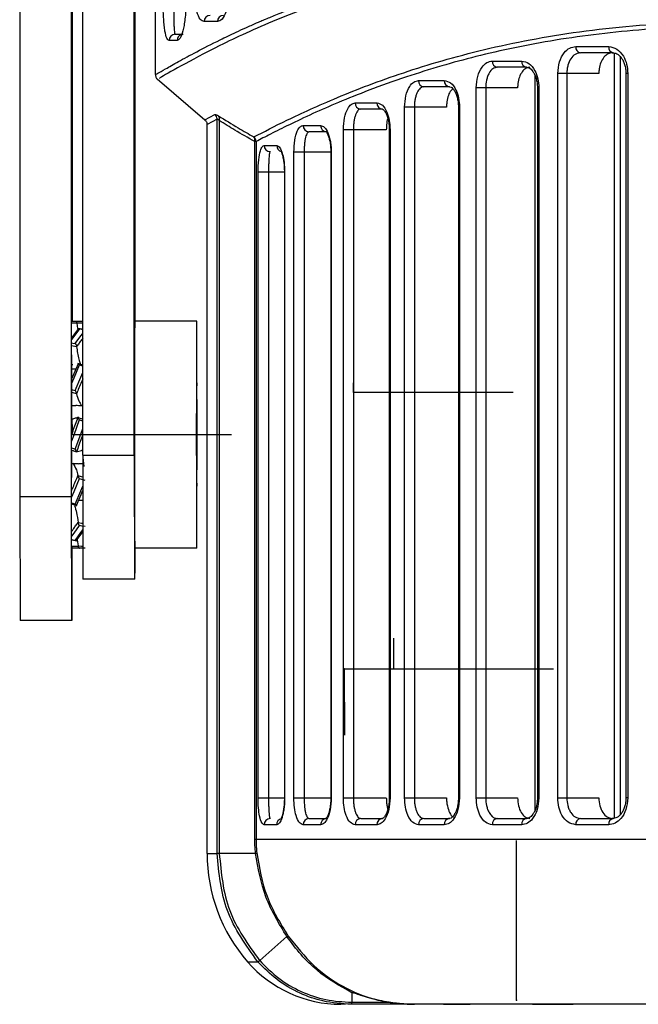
# Model space of a CAD drawing. Header units: millimetres. Extents: x -252 to 109, y -16 to 256.
# Tile 5 of 15: x -65 to -35, y 60 to 108. Entities that reach past the tile are written whole.
import ezdxf

# ---------------------------------------------------------------- set-up
doc = ezdxf.new("R2010")
doc.units = ezdxf.units.MM
doc.header["$PDSIZE"] = -1

msp = doc.modelspace()

# ---------------------------------------------------------------- linework, layer by layer
at = {"color": 7, "linetype": 'Continuous', "lineweight": 25}
for p, q in [((-65.097, 173.907), (-65.097, 84.907)), ((-62.597, 173.907), (-62.597, 84.907)), ((-62.548, 173.907), (-62.548, 93.407)), ((-62.045, 86.907), (-62.045, 137.407)), ((-59.545, 86.907), (-59.545, 137.407)), ((-59.5, 93.407), (-59.5, 137.407)), ((-58.522, 105.347), (-58.522, 135.407)), ((-55.516, 107.917), (-56.158, 107.917)), ((-57.469, 106.998), (-57.862, 106.998)), ((-57.565, 107.298), (-57.174, 107.298)), ((-38.153, 106.704), (-36.562, 106.704)), ((-36.348, 106.404), (-37.931, 106.404)), ((-36.279, 69.329), (-36.279, 106.383)), ((-42.198, 106.003), (-40.775, 106.003)), ((-35.984, 69.519), (-35.984, 106.193)), ((-40.541, 105.703), (-41.957, 105.703)), ((-58.444, 105.142), (-56.125, 103.151)), ((-45.773, 105.061), (-44.524, 105.061)), ((-40.127, 69.714), (-40.127, 105.296)), ((-39.025, 70.307), (-39.025, 105.404)), ((-37.039, 105.404), (-39.025, 105.404)), ((-38.588, 105.404), (-38.588, 70.307)), ((-35.726, 105.404), (-35.726, 70.307)), ((-35.635, 105.404), (-35.726, 105.404)), ((-35.635, 105.404), (-35.635, 70.307)), ((-44.272, 104.761), (-45.515, 104.761)), ((-42.975, 70.307), (-42.975, 104.703)), ((-40.973, 104.703), (-42.975, 104.703)), ((-42.519, 104.703), (-42.519, 70.307)), ((-40.013, 104.703), (-40.013, 70.307)), ((-39.943, 104.703), (-40.013, 104.703)), ((-39.943, 104.703), (-39.943, 70.307)), ((-48.848, 103.978), (-47.786, 103.978)), ((-47.519, 103.678), (-48.576, 103.678)), ((-46.45, 70.307), (-46.45, 103.761)), ((-44.418, 103.761), (-46.45, 103.761)), ((-45.977, 103.761), (-45.977, 70.307)), ((-43.841, 103.761), (-43.841, 70.307)), ((-43.789, 103.761), (-43.841, 103.761)), ((-43.789, 103.761), (-43.789, 70.307)), ((-56.121, 103.156), (-55.637, 103.418)), ((-55.533, 103.192), (-56.013, 102.93)), ((-55.533, 67.621), (-55.533, 103.192)), ((-55.426, 103.119), (-55.426, 67.621)), ((-56.023, 102.93), (-56.023, 67.621)), ((-51.37, 102.881), (-50.518, 102.881)), ((-50.237, 102.581), (-51.085, 102.581)), ((-49.416, 70.307), (-49.416, 102.678)), ((-47.335, 102.678), (-49.416, 102.678)), ((-48.929, 102.678), (-48.929, 70.307)), ((-47.19, 102.678), (-47.19, 70.307)), ((-47.155, 102.678), (-47.19, 102.678)), ((-47.155, 102.678), (-47.155, 70.307)), ((-53.707, 68.307), (-53.707, 102.102)), ((-53.646, 102.102), (-53.707, 102.102)), ((-53.646, 102.102), (-53.646, 68.307)), ((-53.251, 101.914), (-52.646, 101.914)), ((-51.814, 70.307), (-51.814, 101.581)), ((-50.001, 101.581), (-51.814, 101.581)), ((-51.316, 101.581), (-51.316, 70.307)), ((-50.023, 101.581), (-50.023, 70.307)), ((-50.001, 101.581), (-50.001, 70.307)), ((-53.548, 70.307), (-53.548, 100.614)), ((-52.261, 100.614), (-53.548, 100.614)), ((-53.041, 100.614), (-53.041, 70.307)), ((-52.272, 100.614), (-52.272, 70.307)), ((-52.261, 100.614), (-52.261, 70.307)), ((-62.25, 93.047), (-62.579, 92.595)), ((-62.574, 93.407), (-62.045, 93.407)), ((-62.336, 93.305), (-62.295, 93.046)), ((-62.045, 93.01), (-62.282, 93.053)), ((-56.522, 93.407), (-59.522, 93.407)), ((-62.27, 91.339), (-62.584, 90.59)), ((-62.548, 91.313), (-62.548, 91.274)), ((-62.045, 91.273), (-62.281, 91.347)), ((-62.264, 91.353), (-62.27, 91.34)), ((-62.579, 91.098), (-62.58, 90.615)), ((-62.579, 91.098), (-62.371, 91.098)), ((-62.573, 90.615), (-62.58, 90.615)), ((-62.58, 90.615), (-62.58, 90.599)), ((-62.582, 89.316), (-62.374, 89.316)), ((-62.101, 89.316), (-62.045, 89.316)), ((-62.224, 88.726), (-62.275, 88.744)), ((-62.513, 88.657), (-62.583, 88.657)), ((-62.581, 88.657), (-62.581, 88.354)), ((-62.565, 87.907), (-62.565, 88.669)), ((-62.563, 88.535), (-62.54, 88.008)), ((-62.586, 87.882), (-62.544, 87.997)), ((-62.045, 87.907), (-62.077, 87.818)), ((-62.49, 87.122), (-62.344, 87.07)), ((-62.102, 87.157), (-62.045, 87.157)), ((-62.045, 86.907), (-59.545, 86.907)), ((-62.045, 86.907), (-62.03, 80.907)), ((-59.545, 86.907), (-59.53, 80.907)), ((-62.513, 86.498), (-62.582, 86.498)), ((-62.581, 86.498), (-62.581, 85.821)), ((-62.045, 86.498), (-62.24, 86.498)), ((-61.972, 86.359), (-62.014, 86.804)), ((-65.097, 84.907), (-62.597, 84.907)), ((-65.097, 84.907), (-65.082, 78.907)), ((-62.597, 84.907), (-62.582, 78.907)), ((-62.346, 84.477), (-62.044, 85.202)), ((-62.045, 85.199), (-62.044, 85.199)), ((-62.583, 84.545), (-62.335, 84.468)), ((-62.352, 84.462), (-62.347, 84.474)), ((-62.247, 84.717), (-62.237, 84.717)), ((-62.044, 84.717), (-62.237, 84.717)), ((-62.354, 82.768), (-62.041, 83.203)), ((-62.578, 82.808), (-62.323, 82.762)), ((-62.306, 82.814), (-62.263, 82.51)), ((-61.92, 82.407), (-62.572, 82.407)), ((-56.522, 82.407), (-59.522, 82.407)), ((-59.515, 80.907), (-62.03, 80.907)), ((-62.563, 78.907), (-65.082, 78.907)), ((-53.548, 70.307), (-52.261, 70.307)), ((-51.814, 70.307), (-50.001, 70.307)), ((-49.416, 70.307), (-47.335, 70.307)), ((-47.155, 70.307), (-47.19, 70.307)), ((-46.45, 70.307), (-44.418, 70.307)), ((-43.789, 70.307), (-43.841, 70.307)), ((-42.975, 70.307), (-40.973, 70.307)), ((-39.943, 70.307), (-40.013, 70.307)), ((-39.025, 70.307), (-37.039, 70.307)), ((-35.635, 70.307), (-35.726, 70.307)), ((-51.085, 69.307), (-50.237, 69.307)), ((-48.576, 69.307), (-47.519, 69.307)), ((-45.515, 69.307), (-44.272, 69.307)), ((-41.957, 69.307), (-40.541, 69.307)), ((-37.931, 69.307), (-36.348, 69.307)), ((-52.646, 69.007), (-53.251, 69.007)), ((-50.518, 69.007), (-51.37, 69.007)), ((-47.786, 69.007), (-48.848, 69.007)), ((-44.524, 69.007), (-45.773, 69.007)), ((-40.775, 69.007), (-42.198, 69.007)), ((-36.562, 69.007), (-38.153, 69.007)), ((-53.707, 68.307), (69.611, 68.307)), ((-56.022, 67.621), (-55.533, 67.621)), ((-53.671, 67.621), (-55.426, 67.621)), ((-52.153, 63.588), (-53.47, 62.426)), ((-54.055, 62.366), (-53.557, 62.366)), ((-49.002, 60.865), (-49, 60.405)), ((-49.311, 60.307), (-49.531, 60.307)), ((-49, 60.405), (-47.203, 60.405)), ((-44.46, 60.307), (-48.999, 60.307)), ((-44.514, 60.313), (-43.82, 60.313)), ((-40.227, 60.307), (-43.609, 60.307)), ((-40.098, 60.313), (-38.971, 60.313)), ((-33.886, 60.307), (-39.682, 60.307))]:
    msp.add_line(p, q, dxfattribs=at)
at = {"color": 7, "linetype": 'Continuous'}
for p, q in [((-62.572, 87.907), (-62.572, 91.775)), ((-48.922, 89.957), (-48.913, 90.895)), ((-48.922, 89.957), (-41.187, 89.957)), ((-62.572, 87.907), (-54.837, 87.907)), ((-46.973, 76.557), (-46.964, 78.039)), ((-49.372, 76.557), (-49.367, 73.338)), ((-49.372, 76.557), (-41.637, 76.557)), ((-46.973, 76.557), (-39.237, 76.557)), ((-41.023, 60.507), (-41.023, 68.243)), ((-41.023, 60.507), (-41.013, 60.507))]:
    msp.add_line(p, q, dxfattribs=at)
at = {"color": 7, "linetype": 'Continuous', "lineweight": 25, "flags": 128}
for points in [[(-62.206, 93.025), (-62.474, 92.656), (-62.58, 92.511)], [(-62.336, 93.305), (-62.496, 93.306), (-62.574, 93.306)], [(-62.045, 92.996), (-62.082, 93.002), (-62.206, 93.025)], [(-62.402, 92.316), (-62.135, 92.684), (-62.045, 92.808)], [(-62.581, 92.348), (-62.526, 92.339), (-62.402, 92.316)], [(-62.342, 92.163), (-62.502, 92.193), (-62.581, 92.207)], [(-62.212, 91.271), (-62.479, 90.633), (-62.585, 90.381)], [(-62.045, 91.219), (-62.088, 91.232), (-62.212, 91.271)], [(-62.407, 90.044), (-62.14, 90.682), (-62.045, 90.908)], [(-62.585, 90.099), (-62.531, 90.082), (-62.407, 90.044)], [(-62.346, 89.881), (-62.506, 89.932), (-62.585, 89.957)], [(-62.582, 89.316), (-62.582, 89.236), (-62.582, 89.155), (-62.582, 89.073), (-62.582, 88.99), (-62.582, 88.908), (-62.583, 88.825), (-62.583, 88.741), (-62.583, 88.657)], [(-62.224, 88.726), (-62.114, 88.686), (-62.045, 88.661)], [(-62.214, 88.616), (-62.481, 87.879), (-62.586, 87.588)], [(-62.58, 87.896), (-62.58, 88.446), (-62.58, 88.665)], [(-62.565, 88.657), (-62.565, 88.446), (-62.565, 87.943)], [(-62.045, 88.555), (-62.09, 88.571), (-62.214, 88.616)], [(-62.408, 87.199), (-62.141, 87.935), (-62.045, 88.203)], [(-62.586, 87.263), (-62.532, 87.244), (-62.408, 87.199)], [(-62.49, 87.122), (-62.507, 87.128), (-62.586, 87.157)], [(-62.583, 87.157), (-62.583, 87.073), (-62.583, 86.99), (-62.582, 86.907), (-62.582, 86.824), (-62.582, 86.742), (-62.582, 86.66), (-62.582, 86.579), (-62.582, 86.498)], [(-62.274, 85.933), (-62.114, 85.883), (-62.044, 85.861)], [(-62.214, 85.771), (-62.479, 85.133), (-62.584, 84.881)], [(-62.405, 84.544), (-62.14, 85.182), (-62.044, 85.412)], [(-61.931, 85.683), (-62.089, 85.732), (-62.214, 85.771)], [(-62.583, 84.599), (-62.529, 84.582), (-62.405, 84.544)], [(-62.209, 83.498), (-62.474, 83.13), (-62.579, 82.984)], [(-62.27, 83.651), (-62.109, 83.622), (-62.042, 83.609)], [(-61.927, 83.448), (-62.085, 83.476), (-62.209, 83.498)], [(-62.399, 82.79), (-62.135, 83.158), (-62.041, 83.288)], [(-62.578, 82.822), (-62.524, 82.812), (-62.399, 82.79)], [(-62.263, 82.51), (-62.103, 82.509), (-62.04, 82.509)]]:
    msp.add_lwpolyline(points, dxfattribs=at)
at = {"color": 7, "linetype": 'Continuous', "lineweight": 25}
for centre, radius, start, end in [((-55.864, 107.922), 0.295, 91.0556, 181.018), ((-55.223, 107.923), 0.293, 91.3555, 181.2942), ((-57.564, 107), 0.299, 90.2874, 180.2845), ((-57.169, 107), 0.3, 108.6632, 180.2545), ((-37.885, 106.67), 0.27, 172.7312, 260.1293), ((-36.296, 106.667), 0.268, 172.0874, 258.8617), ((-41.924, 105.977), 0.275, 174.4432, 263.0723), ((-40.503, 105.974), 0.273, 173.8303, 262.0805), ((-45.493, 105.041), 0.281, 176.0205, 265.3714), ((-44.246, 105.039), 0.279, 175.4642, 264.598), ((-48.561, 103.965), 0.287, 177.407, 267.1479), ((-47.502, 103.963), 0.285, 176.9259, 266.5541), ((-55.835, 103.189), 0.303, 0.5041, 49.1673), ((-55.662, 103.192), 0.247, 342.6308, 38.0146), ((-51.077, 102.873), 0.293, 178.5562, 268.4795), ((-50.227, 102.872), 0.291, 178.1671, 268.0416), ((-53.95, 102.097), 0.305, 0.8822, 48.9911), ((-53.957, 102.171), 0.259, 344.4818, 37.0638), ((-52.954, 101.911), 0.297, 179.4174, 269.4053), ((-52.348, 101.911), 0.299, 179.4713, 256.543), ((837.191, 87.907), 896.731, 179.64858, 180.35142), ((840.191, 87.907), 896.731, 179.64858, 180.35142), ((-953.236, 87.907), 896.731, 359.64858, 0.35142), ((351.075, 87.907), 407.605, 179.64858, 180.35142), ((-464.12, 87.907), 407.605, 359.64858, 0.35142), ((-372.595, 81.878), 310.047, 359.45111, 0.11735), ((-152.278, 82.263), 92.773, 359.16269, 0.0891), ((-52.954, 69.01), 0.297, 90.5947, 180.5826), ((-52.349, 69.011), 0.298, 104.79, 180.7093), ((-51.077, 69.015), 0.293, 91.5205, 181.4438), ((-50.227, 69.017), 0.291, 91.9584, 181.8329), ((-48.561, 69.02), 0.287, 92.8521, 182.593), ((-47.502, 69.023), 0.285, 93.4459, 183.0741), ((-45.493, 69.027), 0.281, 94.6286, 183.9795), ((-44.246, 69.029), 0.279, 95.402, 184.5358), ((-41.924, 69.034), 0.275, 96.9277, 185.5568), ((-40.503, 69.037), 0.273, 97.9195, 186.1697), ((-37.885, 69.041), 0.27, 99.8707, 187.2688), ((-36.296, 69.044), 0.268, 101.1383, 187.9126), ((-48.022, 67.621), 8, 180, 221.0603), ((-49.531, 66.307), 6, 221.0603, 270), ((-54.335, 63.42), 1.31, 306.4352, 311.0356), ((-49.309, 60.393), 0.3, 343.3872, 2.3012)]:
    msp.add_arc(centre, radius, start, end, dxfattribs=at)
for points, knots in [([(-58.522, 105.347), (-58.5, 105.36), (-58.457, 105.386), (-58.064, 105.607), (-57.439, 105.961), (-56.556, 106.442), (-55.695, 106.882), (-55.013, 107.213), (-54.603, 107.407), (-54.139, 107.619), (-53.736, 107.798), (-53.41, 107.939), (-53.174, 108.039), (-52.905, 108.151), (-52.471, 108.328), (-52.042, 108.497), (-51.328, 108.767), (-50.463, 109.075), (-49.162, 109.496), (-47.762, 109.893), (-45.777, 110.378), (-43.137, 110.871), (-39.683, 111.248), (-35.938, 111.383), (-32.534, 111.307), (-29.559, 111.127), (-27.156, 110.931), (-24.697, 110.694), (-22.387, 110.451), (-20.036, 110.193), (-17.687, 109.934), (-15.489, 109.695), (-14.148, 109.554), (-13.641, 109.501)], [0, 0, 0, 0, 0.050472, 0.100069, 0.149664, 0.199524, 0.250135, 0.264199, 0.279367, 0.29564, 0.313018, 0.319612, 0.327029, 0.335272, 0.344338, 0.366042, 0.372326, 0.403799, 0.43472, 0.468559, 0.500429, 0.563309, 0.625607, 0.68688, 0.749641, 0.783765, 0.819142, 0.853479, 0.887283, 0.914212, 0.948424, 0.980483, 1, 1, 1, 1]), ([(-13.62, 109.252), (-16.044, 109.517), (-20.896, 110.048), (-27.702, 110.791), (-34.043, 111.188), (-39.803, 111.067), (-44.89, 110.393), (-49.234, 109.291), (-52.791, 107.988), (-55.538, 106.712), (-57.393, 105.708), (-58.359, 105.156), (-58.32, 105.173), (-58.305, 105.179)], [0, 0, 0, 0, 0.094411, 0.189028, 0.283393, 0.376905, 0.471285, 0.565873, 0.660188, 0.755204, 0.849632, 0.944283, 1, 1, 1, 1]), ([(-56.158, 107.917), (-56.225, 107.94), (-56.358, 107.987), (-56.5, 108.303), (-56.589, 108.657), (-56.64, 108.977), (-56.674, 109.335), (-56.679, 109.59), (-56.681, 109.717)], [0, 0, 0, 0, 0.2494747, 0.4991644, 0.6263834, 0.7496208, 0.8758605, 1, 1, 1, 1]), ([(-54.885, 109.717), (-54.888, 109.591), (-54.894, 109.339), (-54.937, 108.984), (-55.002, 108.665), (-55.115, 108.309), (-55.291, 107.987), (-55.441, 107.94), (-55.516, 107.917)], [0, 0, 0, 0, 0.12611, 0.251007, 0.374815, 0.501351, 0.750428, 1, 1, 1, 1]), ([(-57.862, 106.998), (-57.899, 107.02), (-57.972, 107.063), (-58.048, 107.363), (-58.095, 107.708), (-58.123, 108.031), (-58.141, 108.398), (-58.144, 108.666), (-58.145, 108.798)], [0, 0, 0, 0, 0.24962, 0.499314, 0.627841, 0.750005, 0.876905, 1, 1, 1, 1]), ([(-57.635, 108.798), (-57.635, 108.685), (-57.635, 108.452), (-57.631, 108.142), (-57.627, 107.873), (-57.617, 107.588), (-57.602, 107.417), (-57.585, 107.316), (-57.573, 107.305), (-57.565, 107.298)], [0, 0, 0, 0, 0.1208005, 0.2495127, 0.366951, 0.5000882, 0.7497894, 0.8395763, 1, 1, 1, 1]), ([(-57.048, 108.798), (-57.051, 108.667), (-57.055, 108.405), (-57.087, 108.039), (-57.134, 107.718), (-57.212, 107.367), (-57.328, 107.063), (-57.422, 107.02), (-57.469, 106.998)], [0, 0, 0, 0, 0.126119, 0.25073, 0.376133, 0.501711, 0.751228, 1, 1, 1, 1]), ([(-53.75, 102.327), (-53.263, 102.579), (-52.292, 103.083), (-49.808, 104.227), (-46.626, 105.449), (-42.695, 106.601), (-38.066, 107.497), (-32.784, 107.957), (-26.932, 107.955), (-20.619, 107.525), (-13.925, 106.921), (-6.923, 106.342), (0.281, 105.907), (5.166, 105.845), (7.603, 105.814)], [0, 0, 0, 0, 0.0833834, 0.1664591, 0.2501278, 0.3332445, 0.4163966, 0.5002453, 0.5832777, 0.6665214, 0.7502089, 0.8333055, 0.9168503, 1, 1, 1, 1]), ([(69.548, 102.102), (69.187, 102.285), (68.468, 102.651), (66.804, 103.44), (64.735, 104.321), (62.379, 105.188), (59.874, 105.951), (57.31, 106.582), (54.535, 107.098), (51.513, 107.477), (48.27, 107.682), (44.846, 107.728), (41.268, 107.615), (37.597, 107.372), (33.622, 107.041), (29.646, 106.685), (25.769, 106.355), (22.234, 106.085), (18.696, 105.858), (15.068, 105.686), (11.415, 105.58), (7, 105.535), (1.742, 105.625), (-2.921, 105.849), (-6.216, 106.064), (-8.032, 106.195), (-9.828, 106.336), (-11.672, 106.488), (-13.815, 106.673), (-15.934, 106.859), (-17.831, 107.027), (-19.547, 107.175), (-21.248, 107.313), (-23.051, 107.446), (-25.556, 107.605), (-28.769, 107.73), (-32.095, 107.693), (-34.834, 107.541), (-37.051, 107.325), (-39.149, 107.026), (-41.143, 106.655), (-42.98, 106.233), (-44.732, 105.756), (-46.482, 105.207), (-48.158, 104.604), (-49.659, 104), (-50.951, 103.432), (-52.053, 102.913), (-52.983, 102.448), (-53.425, 102.217), (-53.646, 102.102)], [0, 0, 0, 0, 0.031377, 0.062613, 0.093952, 0.125314, 0.150963, 0.175676, 0.20048, 0.225143, 0.250218, 0.275016, 0.299265, 0.323869, 0.347483, 0.375029, 0.397276, 0.417251, 0.437499, 0.458952, 0.479779, 0.499986, 0.534214, 0.569411, 0.580305, 0.591813, 0.60139, 0.612212, 0.624854, 0.640217, 0.651146, 0.660274, 0.67264, 0.683771, 0.695428, 0.722372, 0.749626, 0.767459, 0.785029, 0.802858, 0.820608, 0.838662, 0.855629, 0.874605, 0.897103, 0.91763, 0.937344, 0.958701, 0.979398, 1, 1, 1, 1]), ([(-39.025, 105.404), (-39.009, 105.596), (-38.976, 105.978), (-38.744, 106.405), (-38.457, 106.659), (-38.254, 106.689), (-38.153, 106.704)], [0, 0, 0, 0, 0.279541, 0.558846, 0.778904, 1, 1, 1, 1]), ([(-37.931, 106.404), (-38.018, 106.389), (-38.193, 106.359), (-38.408, 106.13), (-38.527, 105.857), (-38.58, 105.606), (-38.585, 105.472), (-38.588, 105.404)], [0, 0, 0, 0, 0.249768, 0.499583, 0.743236, 0.870106, 1, 1, 1, 1]), ([(-36.37, 106.404), (-36.446, 106.393), (-36.597, 106.371), (-36.798, 106.198), (-36.948, 105.944), (-37.027, 105.663), (-37.035, 105.478), (-37.039, 105.404)], [0, 0, 0, 0, 0.214999, 0.4299975, 0.6449762, 0.8597086, 1, 1, 1, 1]), ([(-36.562, 106.704), (-36.427, 106.68), (-36.158, 106.631), (-35.853, 106.284), (-35.668, 105.856), (-35.646, 105.555), (-35.635, 105.404)], [0, 0, 0, 0, 0.279609, 0.558932, 0.778947, 1, 1, 1, 1]), ([(-36.387, 106.409), (-36.312, 106.4), (-36.158, 106.382), (-35.976, 106.213), (-35.857, 106.018), (-35.785, 105.837), (-35.736, 105.629), (-35.729, 105.48), (-35.726, 105.404)], [0, 0, 0, 0, 0.228507, 0.470041, 0.59666, 0.727037, 0.86119, 1, 1, 1, 1]), ([(-42.975, 104.703), (-42.96, 104.896), (-42.931, 105.28), (-42.723, 105.706), (-42.468, 105.958), (-42.288, 105.988), (-42.198, 106.003)], [0, 0, 0, 0, 0.279538, 0.558771, 0.778875, 1, 1, 1, 1]), ([(-40.775, 106.003), (-40.654, 105.979), (-40.414, 105.931), (-40.139, 105.585), (-39.973, 105.156), (-39.953, 104.854), (-39.943, 104.703)], [0, 0, 0, 0, 0.279637, 0.558962, 0.778961, 1, 1, 1, 1]), ([(-41.957, 105.703), (-42.031, 105.689), (-42.179, 105.659), (-42.336, 105.465), (-42.43, 105.259), (-42.5, 105.025), (-42.512, 104.83), (-42.519, 104.703)], [0, 0, 0, 0, 0.250294, 0.499677, 0.632828, 0.760678, 1, 1, 1, 1]), ([(-40.381, 105.703), (-40.449, 105.692), (-40.584, 105.67), (-40.763, 105.494), (-40.896, 105.236), (-40.964, 104.955), (-40.971, 104.773), (-40.973, 104.703)], [0, 0, 0, 0, 0.217946, 0.435919, 0.65297, 0.867486, 1, 1, 1, 1]), ([(-40.583, 105.708), (-40.528, 105.703), (-40.411, 105.691), (-40.256, 105.545), (-40.146, 105.359), (-40.074, 105.174), (-40.023, 104.952), (-40.016, 104.788), (-40.013, 104.703)], [0, 0, 0, 0, 0.207516, 0.441226, 0.569352, 0.704971, 0.848059, 1, 1, 1, 1]), ([(-58.523, 105.347), (-58.521, 105.326), (-58.519, 105.283), (-58.497, 105.221), (-58.464, 105.164), (-58.433, 105.134), (-58.418, 105.12)], [0, 0, 0, 0, 0.247232, 0.5, 0.752768, 1, 1, 1, 1]), ([(-46.45, 103.761), (-46.437, 103.955), (-46.411, 104.344), (-46.228, 104.768), (-46.007, 105.017), (-45.851, 105.046), (-45.773, 105.061)], [0, 0, 0, 0, 0.279406, 0.558635, 0.778847, 1, 1, 1, 1]), ([(-44.524, 105.061), (-44.419, 105.037), (-44.209, 104.99), (-43.965, 104.647), (-43.816, 104.217), (-43.798, 103.913), (-43.789, 103.761)], [0, 0, 0, 0, 0.279723, 0.559074, 0.779023, 1, 1, 1, 1]), ([(-45.515, 104.761), (-45.555, 104.755), (-45.616, 104.746), (-45.728, 104.664), (-45.824, 104.53), (-45.901, 104.329), (-45.944, 104.152), (-45.972, 103.962), (-45.976, 103.827), (-45.977, 103.761)], [0, 0, 0, 0, 0.1643383, 0.2507951, 0.4997262, 0.6289126, 0.7497637, 0.8762528, 1, 1, 1, 1]), ([(-44.12, 104.657), (-44.16, 104.619), (-44.253, 104.529), (-44.356, 104.274), (-44.411, 103.998), (-44.416, 103.823), (-44.418, 103.761)], [0, 0, 0, 0, 0.233644, 0.541106, 0.838079, 1, 1, 1, 1]), ([(-44.318, 104.766), (-44.279, 104.762), (-44.195, 104.754), (-44.084, 104.654), (-44.031, 104.554), (-44.023, 104.538)], [0, 0, 0, 0, 0.420803, 0.911306, 1, 1, 1, 1]), ([(-44.023, 104.538), (-44.006, 104.508), (-43.96, 104.43), (-43.901, 104.257), (-43.851, 104.026), (-43.844, 103.851), (-43.841, 103.761)], [0, 0, 0, 0, 0.1643696, 0.4242541, 0.7017143, 1, 1, 1, 1]), ([(-49.416, 102.678), (-49.405, 102.876), (-49.382, 103.272), (-49.226, 103.694), (-49.042, 103.936), (-48.913, 103.964), (-48.848, 103.978)], [0, 0, 0, 0, 0.279191, 0.558475, 0.778895, 1, 1, 1, 1]), ([(-48.576, 103.678), (-48.604, 103.673), (-48.65, 103.665), (-48.735, 103.587), (-48.809, 103.457), (-48.869, 103.257), (-48.903, 103.08), (-48.925, 102.885), (-48.928, 102.747), (-48.929, 102.678)], [0, 0, 0, 0, 0.15823, 0.250746, 0.499865, 0.629652, 0.749872, 0.876661, 1, 1, 1, 1]), ([(-47.786, 103.978), (-47.697, 103.955), (-47.52, 103.91), (-47.31, 103.573), (-47.179, 103.141), (-47.163, 102.833), (-47.155, 102.678)], [0, 0, 0, 0, 0.279864, 0.55905, 0.779173, 1, 1, 1, 1]), ([(-47.568, 103.683), (-47.545, 103.693), (-47.521, 103.703), (-47.486, 103.659), (-47.485, 103.658)], [0, 0, 0, 0, 0.964899, 1, 1, 1, 1]), ([(-47.485, 103.658), (-47.447, 103.621), (-47.387, 103.562), (-47.303, 103.382), (-47.245, 103.193), (-47.2, 102.953), (-47.194, 102.772), (-47.19, 102.678)], [0, 0, 0, 0, 0.280123, 0.44205, 0.615656, 0.801029, 1, 1, 1, 1]), ([(-56.127, 103.153), (-56.112, 103.138), (-56.081, 103.108), (-56.048, 103.051), (-56.027, 102.99), (-56.024, 102.947), (-56.023, 102.925)], [0, 0, 0, 0, 0.2472193, 0.4999992, 0.7527795, 1, 1, 1, 1]), ([(-55.637, 103.418), (-55.619, 103.418), (-55.587, 103.416), (-55.504, 103.367), (-55.467, 103.345)], [0, 0, 0, 0, 0.55827, 1, 1, 1, 1]), ([(-55.426, 103.119), (-55.452, 103.143), (-55.49, 103.178), (-55.521, 103.195), (-55.529, 103.193), (-55.533, 103.192)], [0, 0, 0, 0, 0.524597, 0.765057, 1, 1, 1, 1]), ([(-55.467, 103.345), (-55.148, 103.148), (-54.579, 102.797), (-54.003, 102.471), (-53.75, 102.327)], [0, 0, 0, 0, 0.5599971, 1, 1, 1, 1]), ([(-53.707, 102.102), (-54.03, 102.285), (-54.606, 102.612), (-55.175, 102.964), (-55.426, 103.119)], [0, 0, 0, 0, 0.559995, 1, 1, 1, 1]), ([(-47.259, 103.226), (-47.269, 103.201), (-47.308, 103.091), (-47.33, 102.89), (-47.334, 102.727), (-47.335, 102.678)], [0, 0, 0, 0, 0.173174, 0.751223, 1, 1, 1, 1]), ([(-51.814, 101.581), (-51.805, 101.784), (-51.786, 102.19), (-51.662, 102.607), (-51.519, 102.84), (-51.42, 102.867), (-51.37, 102.881)], [0, 0, 0, 0, 0.278874, 0.558391, 0.779184, 1, 1, 1, 1]), ([(-51.085, 102.581), (-51.114, 102.568), (-51.173, 102.543), (-51.235, 102.37), (-51.275, 102.174), (-51.298, 101.995), (-51.313, 101.796), (-51.315, 101.652), (-51.316, 101.581)], [0, 0, 0, 0, 0.249935, 0.499589, 0.630551, 0.749861, 0.877305, 1, 1, 1, 1]), ([(-50.518, 102.881), (-50.455, 102.864), (-50.328, 102.829), (-50.184, 102.592), (-50.094, 102.333), (-50.042, 102.103), (-50.007, 101.849), (-50.003, 101.67), (-50.001, 101.581)], [0, 0, 0, 0, 0.249552, 0.498725, 0.624906, 0.749015, 0.874961, 1, 1, 1, 1]), ([(-50.288, 102.586), (-50.281, 102.588), (-50.265, 102.594), (-50.188, 102.486), (-50.121, 102.311), (-50.071, 102.117), (-50.031, 101.869), (-50.025, 101.679), (-50.022, 101.581)], [0, 0, 0, 0, 0.199003, 0.428809, 0.557584, 0.695148, 0.84232, 1, 1, 1, 1]), ([(-53.548, 100.614), (-53.541, 100.824), (-53.528, 101.247), (-53.444, 101.655), (-53.35, 101.876), (-53.284, 101.901), (-53.251, 101.914)], [0, 0, 0, 0, 0.278494, 0.558694, 0.779775, 1, 1, 1, 1]), ([(-52.958, 101.614), (-52.969, 101.602), (-52.991, 101.579), (-53.013, 101.417), (-53.027, 101.227), (-53.035, 101.047), (-53.04, 100.841), (-53.041, 100.688), (-53.041, 100.614)], [0, 0, 0, 0, 0.249407, 0.499472, 0.6321, 0.750123, 0.878575, 1, 1, 1, 1]), ([(-52.646, 101.914), (-52.596, 101.893), (-52.494, 101.852), (-52.365, 101.536), (-52.278, 101.102), (-52.267, 100.777), (-52.261, 100.614)], [0, 0, 0, 0, 0.279473, 0.559389, 0.779518, 1, 1, 1, 1]), ([(-52.426, 101.621), (-52.428, 101.622), (-52.442, 101.627), (-52.398, 101.547), (-52.351, 101.376), (-52.311, 101.178), (-52.279, 100.919), (-52.275, 100.717), (-52.272, 100.614)], [0, 0, 0, 0, 0.059074, 0.330845, 0.482276, 0.643929, 0.81641, 1, 1, 1, 1]), ([(-62.396, 93.407), (-62.394, 93.407), (-62.387, 93.407), (-62.374, 93.402), (-62.36, 93.389), (-62.348, 93.37), (-62.341, 93.351), (-62.337, 93.331), (-62.336, 93.317), (-62.336, 93.311)], [0, 0, 0, 0, 0.083899, 0.250615, 0.499828, 0.646141, 0.77788, 0.895317, 1, 1, 1, 1]), ([(-62.336, 93.311), (-62.336, 93.31), (-62.336, 93.308), (-62.336, 93.306), (-62.336, 93.305)], [0, 0, 0, 0, 0.56, 1, 1, 1, 1]), ([(-62.045, 93.307), (-62.062, 93.307), (-62.119, 93.308), (-62.216, 93.309), (-62.296, 93.31), (-62.336, 93.311)], [0, 0, 0, 0, 0.1737141, 0.586857, 1, 1, 1, 1]), ([(-62.266, 93.005), (-62.265, 93.01), (-62.264, 93.022), (-62.26, 93.034), (-62.253, 93.043), (-62.242, 93.047), (-62.228, 93.043), (-62.215, 93.034), (-62.209, 93.027), (-62.206, 93.025)], [0, 0, 0, 0, 0.104509, 0.221957, 0.353791, 0.500179, 0.749405, 0.909785, 1, 1, 1, 1]), ([(-62.045, 92.575), (-62.064, 92.549), (-62.123, 92.468), (-62.222, 92.333), (-62.302, 92.223), (-62.342, 92.169)], [0, 0, 0, 0, 0.192178, 0.596089, 1, 1, 1, 1]), ([(-62.402, 92.316), (-62.4, 92.314), (-62.394, 92.306), (-62.38, 92.288), (-62.366, 92.262), (-62.355, 92.233), (-62.348, 92.21), (-62.344, 92.188), (-62.343, 92.175), (-62.342, 92.169)], [0, 0, 0, 0, 0.083899, 0.250615, 0.499828, 0.646141, 0.77788, 0.895317, 1, 1, 1, 1]), ([(-62.342, 92.169), (-62.342, 92.168), (-62.342, 92.166), (-62.342, 92.164), (-62.342, 92.163)], [0, 0, 0, 0, 0.56, 1, 1, 1, 1]), ([(-62.342, 92.163), (-62.31, 91.959), (-62.267, 91.684), (-62.192, 91.42), (-62.173, 91.353)], [0, 0, 0, 0, 0.745718, 1, 1, 1, 1]), ([(-62.271, 91.334), (-62.271, 91.336), (-62.27, 91.342), (-62.266, 91.343), (-62.259, 91.34), (-62.248, 91.328), (-62.234, 91.309), (-62.221, 91.287), (-62.214, 91.275), (-62.212, 91.271)], [0, 0, 0, 0, 0.104509, 0.221957, 0.353791, 0.500179, 0.749405, 0.909785, 1, 1, 1, 1]), ([(-62.045, 90.603), (-62.065, 90.554), (-62.126, 90.41), (-62.227, 90.17), (-62.307, 89.98), (-62.347, 89.885)], [0, 0, 0, 0, 0.205192, 0.602596, 1, 1, 1, 1]), ([(-62.407, 90.044), (-62.404, 90.04), (-62.398, 90.027), (-62.385, 90), (-62.371, 89.968), (-62.359, 89.937), (-62.352, 89.915), (-62.348, 89.897), (-62.347, 89.889), (-62.347, 89.885)], [0, 0, 0, 0, 0.083899, 0.250615, 0.499828, 0.646141, 0.77788, 0.895317, 1, 1, 1, 1]), ([(-62.347, 89.885), (-62.347, 89.884), (-62.347, 89.883), (-62.346, 89.882), (-62.346, 89.881)], [0, 0, 0, 0, 0.56, 1, 1, 1, 1]), ([(-62.346, 89.881), (-62.313, 89.769), (-62.252, 89.567), (-62.148, 89.38), (-62.102, 89.298)], [0, 0, 0, 0, 0.55797, 1, 1, 1, 1]), ([(-62.102, 89.298), (-62.153, 89.301), (-62.244, 89.307), (-62.335, 89.314), (-62.374, 89.316)], [0, 0, 0, 0, 0.56, 1, 1, 1, 1]), ([(-62.101, 89.316), (-62.101, 89.313), (-62.102, 89.307), (-62.102, 89.301), (-62.102, 89.298)], [0, 0, 0, 0, 0.56, 1, 1, 1, 1]), ([(-62.544, 87.997), (-62.534, 88.025), (-62.484, 88.164), (-62.394, 88.413), (-62.314, 88.634), (-62.274, 88.744)], [0, 0, 0, 0, 0.1146868, 0.5573434, 1, 1, 1, 1]), ([(-62.513, 88.677), (-62.453, 88.693), (-62.348, 88.723), (-62.297, 88.738), (-62.274, 88.744)], [0, 0, 0, 0, 0.562284, 1, 1, 1, 1]), ([(-62.274, 88.744), (-62.274, 88.744), (-62.274, 88.744), (-62.274, 88.744), (-62.274, 88.744)], [0, 0, 0, 0, 0.56, 1, 1, 1, 1]), ([(-62.274, 88.744), (-62.274, 88.743), (-62.273, 88.741), (-62.268, 88.732), (-62.262, 88.717), (-62.251, 88.693), (-62.236, 88.663), (-62.224, 88.635), (-62.217, 88.621), (-62.214, 88.616)], [0, 0, 0, 0, 0.104509, 0.221957, 0.353791, 0.500179, 0.749405, 0.909785, 1, 1, 1, 1]), ([(-62.513, 88.657), (-62.513, 88.661), (-62.513, 88.667), (-62.513, 88.674), (-62.513, 88.677)], [0, 0, 0, 0, 0.56, 1, 1, 1, 1]), ([(-62.077, 87.818), (-62.088, 87.789), (-62.138, 87.651), (-62.228, 87.402), (-62.307, 87.181), (-62.347, 87.071)], [0, 0, 0, 0, 0.114687, 0.557343, 1, 1, 1, 1]), ([(-62.408, 87.199), (-62.405, 87.194), (-62.399, 87.18), (-62.386, 87.152), (-62.372, 87.122), (-62.36, 87.098), (-62.353, 87.083), (-62.348, 87.073), (-62.348, 87.072), (-62.347, 87.071)], [0, 0, 0, 0, 0.0838991, 0.2506153, 0.4998277, 0.6461415, 0.7778801, 0.895317, 1, 1, 1, 1]), ([(-62.347, 87.071), (-62.313, 87.08), (-62.253, 87.097), (-62.149, 87.125), (-62.103, 87.138)], [0, 0, 0, 0, 0.55797, 1, 1, 1, 1]), ([(-62.347, 87.071), (-62.347, 87.071), (-62.347, 87.071), (-62.347, 87.071), (-62.347, 87.071)], [0, 0, 0, 0, 0.56, 1, 1, 1, 1]), ([(-62.102, 87.157), (-62.102, 87.154), (-62.102, 87.147), (-62.103, 87.141), (-62.103, 87.138)], [0, 0, 0, 0, 0.56, 1, 1, 1, 1]), ([(-62.513, 86.498), (-62.513, 86.502), (-62.513, 86.508), (-62.512, 86.514), (-62.512, 86.517)], [0, 0, 0, 0, 0.56, 1, 1, 1, 1]), ([(-62.512, 86.517), (-62.453, 86.412), (-62.348, 86.227), (-62.296, 86.023), (-62.274, 85.933)], [0, 0, 0, 0, 0.562284, 1, 1, 1, 1]), ([(-62.512, 86.517), (-62.461, 86.513), (-62.371, 86.507), (-62.28, 86.501), (-62.24, 86.498)], [0, 0, 0, 0, 0.56, 1, 1, 1, 1]), ([(-62.584, 85.186), (-62.56, 85.243), (-62.496, 85.396), (-62.393, 85.644), (-62.313, 85.835), (-62.273, 85.93)], [0, 0, 0, 0, 0.2323977, 0.6161988, 1, 1, 1, 1]), ([(-62.273, 85.93), (-62.274, 85.931), (-62.274, 85.932), (-62.274, 85.933), (-62.274, 85.933)], [0, 0, 0, 0, 0.56, 1, 1, 1, 1]), ([(-62.273, 85.93), (-62.273, 85.926), (-62.272, 85.918), (-62.268, 85.9), (-62.261, 85.877), (-62.25, 85.847), (-62.236, 85.815), (-62.223, 85.788), (-62.216, 85.775), (-62.214, 85.771)], [0, 0, 0, 0, 0.104509, 0.221957, 0.353791, 0.500179, 0.749405, 0.909785, 1, 1, 1, 1]), ([(-62.438, 84.467), (-62.406, 84.356), (-62.328, 84.091), (-62.291, 83.813), (-62.27, 83.651)], [0, 0, 0, 0, 0.41865, 1, 1, 1, 1]), ([(-62.405, 84.544), (-62.403, 84.54), (-62.396, 84.528), (-62.383, 84.506), (-62.369, 84.486), (-62.357, 84.475), (-62.35, 84.472), (-62.346, 84.473), (-62.345, 84.479), (-62.345, 84.481)], [0, 0, 0, 0, 0.083899, 0.250615, 0.499828, 0.646141, 0.77788, 0.895317, 1, 1, 1, 1]), ([(-62.579, 83.219), (-62.555, 83.252), (-62.492, 83.339), (-62.388, 83.482), (-62.309, 83.591), (-62.269, 83.646)], [0, 0, 0, 0, 0.232398, 0.616199, 1, 1, 1, 1]), ([(-62.269, 83.646), (-62.269, 83.647), (-62.269, 83.649), (-62.27, 83.651), (-62.27, 83.651)], [0, 0, 0, 0, 0.56, 1, 1, 1, 1]), ([(-62.269, 83.646), (-62.269, 83.64), (-62.268, 83.627), (-62.263, 83.605), (-62.257, 83.582), (-62.245, 83.553), (-62.231, 83.527), (-62.218, 83.509), (-62.212, 83.501), (-62.209, 83.498)], [0, 0, 0, 0, 0.104509, 0.221957, 0.353791, 0.500179, 0.749405, 0.909785, 1, 1, 1, 1]), ([(-62.399, 82.79), (-62.397, 82.788), (-62.391, 82.781), (-62.377, 82.771), (-62.363, 82.767), (-62.351, 82.772), (-62.344, 82.781), (-62.34, 82.793), (-62.339, 82.804), (-62.339, 82.809)], [0, 0, 0, 0, 0.083899, 0.250615, 0.499828, 0.646141, 0.77788, 0.895317, 1, 1, 1, 1]), ([(-62.572, 82.508), (-62.548, 82.507), (-62.485, 82.507), (-62.382, 82.505), (-62.303, 82.504), (-62.263, 82.504)], [0, 0, 0, 0, 0.232398, 0.616199, 1, 1, 1, 1]), ([(-62.263, 82.504), (-62.263, 82.505), (-62.263, 82.507), (-62.263, 82.509), (-62.263, 82.51)], [0, 0, 0, 0, 0.56, 1, 1, 1, 1]), ([(-62.263, 82.504), (-62.263, 82.497), (-62.262, 82.484), (-62.257, 82.464), (-62.25, 82.445), (-62.239, 82.425), (-62.225, 82.413), (-62.212, 82.408), (-62.205, 82.407), (-62.203, 82.407)], [0, 0, 0, 0, 0.104509, 0.221957, 0.353791, 0.500179, 0.749405, 0.909785, 1, 1, 1, 1]), ([(-53.251, 69.007), (-53.293, 69.028), (-53.376, 69.068), (-53.472, 69.376), (-53.536, 69.808), (-53.544, 70.141), (-53.548, 70.307)], [0, 0, 0, 0, 0.279472, 0.55892, 0.779703, 1, 1, 1, 1]), ([(-53.041, 70.307), (-53.041, 70.233), (-53.04, 70.079), (-53.035, 69.873), (-53.027, 69.693), (-53.013, 69.503), (-52.991, 69.342), (-52.969, 69.319), (-52.958, 69.307)], [0, 0, 0, 0, 0.121979, 0.251107, 0.369091, 0.501756, 0.750864, 1, 1, 1, 1]), ([(-52.261, 70.307), (-52.263, 70.216), (-52.266, 70.031), (-52.294, 69.773), (-52.334, 69.54), (-52.404, 69.284), (-52.511, 69.056), (-52.601, 69.024), (-52.646, 69.007)], [0, 0, 0, 0, 0.124338, 0.250394, 0.373787, 0.500791, 0.750444, 1, 1, 1, 1]), ([(-52.272, 70.307), (-52.274, 70.209), (-52.279, 70.018), (-52.308, 69.766), (-52.346, 69.567), (-52.393, 69.387), (-52.439, 69.298), (-52.426, 69.302), (-52.423, 69.303)], [0, 0, 0, 0, 0.172781, 0.337617, 0.494925, 0.644768, 0.921103, 1, 1, 1, 1]), ([(-51.37, 69.007), (-51.433, 69.029), (-51.559, 69.072), (-51.704, 69.395), (-51.797, 69.828), (-51.809, 70.147), (-51.814, 70.307)], [0, 0, 0, 0, 0.280204, 0.559819, 0.77962, 1, 1, 1, 1]), ([(-51.316, 70.307), (-51.315, 70.236), (-51.313, 70.092), (-51.298, 69.892), (-51.275, 69.713), (-51.235, 69.518), (-51.172, 69.345), (-51.114, 69.32), (-51.085, 69.307)], [0, 0, 0, 0, 0.123002, 0.250817, 0.37005, 0.500996, 0.750291, 1, 1, 1, 1]), ([(-50.001, 70.307), (-50.012, 70.107), (-50.034, 69.707), (-50.183, 69.286), (-50.351, 69.048), (-50.462, 69.021), (-50.518, 69.007)], [0, 0, 0, 0, 0.279102, 0.55839, 0.778951, 1, 1, 1, 1]), ([(-50.022, 70.307), (-50.024, 70.244), (-50.026, 70.114), (-50.047, 69.921), (-50.079, 69.735), (-50.123, 69.57), (-50.173, 69.438), (-50.243, 69.31), (-50.27, 69.305), (-50.288, 69.302)], [0, 0, 0, 0, 0.1011585, 0.2098752, 0.3253613, 0.4477351, 0.5762852, 0.7114337, 1, 1, 1, 1]), ([(-48.848, 69.007), (-48.93, 69.03), (-49.094, 69.076), (-49.279, 69.409), (-49.395, 69.84), (-49.409, 70.151), (-49.416, 70.307)], [0, 0, 0, 0, 0.280006, 0.559267, 0.779348, 1, 1, 1, 1]), ([(-48.929, 70.307), (-48.928, 70.239), (-48.925, 70.1), (-48.903, 69.906), (-48.868, 69.728), (-48.809, 69.528), (-48.735, 69.398), (-48.65, 69.321), (-48.604, 69.313), (-48.576, 69.307)], [0, 0, 0, 0, 0.123565, 0.250627, 0.3708, 0.500609, 0.749742, 0.842024, 1, 1, 1, 1]), ([(-47.155, 70.307), (-47.168, 70.112), (-47.194, 69.72), (-47.37, 69.296), (-47.577, 69.05), (-47.716, 69.022), (-47.786, 69.007)], [0, 0, 0, 0, 0.279346, 0.558547, 0.778834, 1, 1, 1, 1]), ([(-47.19, 70.307), (-47.194, 70.214), (-47.2, 70.034), (-47.244, 69.794), (-47.303, 69.605), (-47.386, 69.424), (-47.446, 69.366), (-47.484, 69.329)], [0, 0, 0, 0, 0.19828, 0.384194, 0.558121, 0.719987, 1, 1, 1, 1]), ([(-47.335, 70.307), (-47.333, 70.24), (-47.33, 70.104), (-47.304, 69.913), (-47.276, 69.802), (-47.263, 69.749)], [0, 0, 0, 0, 0.339476, 0.681346, 1, 1, 1, 1]), ([(-45.773, 69.007), (-45.872, 69.031), (-46.07, 69.078), (-46.291, 69.418), (-46.426, 69.848), (-46.442, 70.154), (-46.45, 70.307)], [0, 0, 0, 0, 0.2797826, 0.558981, 0.7791189, 1, 1, 1, 1]), ([(-45.977, 70.307), (-45.976, 70.241), (-45.972, 70.106), (-45.944, 69.915), (-45.901, 69.739), (-45.824, 69.537), (-45.728, 69.404), (-45.616, 69.322), (-45.555, 69.313), (-45.515, 69.307)], [0, 0, 0, 0, 0.123987, 0.250763, 0.371542, 0.500723, 0.749764, 0.835937, 1, 1, 1, 1]), ([(-43.789, 70.307), (-43.804, 70.114), (-43.833, 69.728), (-44.034, 69.302), (-44.276, 69.052), (-44.441, 69.022), (-44.524, 69.007)], [0, 0, 0, 0, 0.279503, 0.558708, 0.778848, 1, 1, 1, 1]), ([(-44.418, 70.307), (-44.416, 70.241), (-44.412, 70.108), (-44.371, 69.852), (-44.274, 69.585), (-44.162, 69.403), (-44.093, 69.379), (-44.089, 69.377)], [0, 0, 0, 0, 0.163829, 0.328226, 0.654497, 0.980826, 1, 1, 1, 1]), ([(-43.841, 70.307), (-43.844, 70.217), (-43.851, 70.043), (-43.901, 69.811), (-43.96, 69.638), (-44.006, 69.559), (-44.024, 69.528)], [0, 0, 0, 0, 0.295934, 0.573354, 0.832531, 1, 1, 1, 1]), ([(-42.198, 69.007), (-42.312, 69.031), (-42.541, 69.08), (-42.795, 69.424), (-42.948, 69.853), (-42.966, 70.156), (-42.975, 70.307)], [0, 0, 0, 0, 0.279672, 0.559029, 0.778999, 1, 1, 1, 1]), ([(-42.519, 70.307), (-42.512, 70.18), (-42.5, 69.986), (-42.43, 69.752), (-42.348, 69.57), (-42.24, 69.428), (-42.103, 69.327), (-42.009, 69.314), (-41.957, 69.307)], [0, 0, 0, 0, 0.239104, 0.366866, 0.499941, 0.684152, 0.825717, 1, 1, 1, 1]), ([(-40.973, 70.307), (-40.965, 70.175), (-40.947, 69.912), (-40.81, 69.582), (-40.615, 69.352), (-40.459, 69.322), (-40.381, 69.307)], [0, 0, 0, 0, 0.2499469, 0.4997037, 0.7494, 1, 1, 1, 1]), ([(-39.943, 70.307), (-39.959, 70.116), (-39.991, 69.733), (-40.217, 69.306), (-40.491, 69.052), (-40.68, 69.022), (-40.775, 69.007)], [0, 0, 0, 0, 0.279526, 0.558819, 0.778889, 1, 1, 1, 1]), ([(-40.013, 70.307), (-40.016, 70.223), (-40.023, 70.06), (-40.074, 69.838), (-40.145, 69.652), (-40.256, 69.467), (-40.41, 69.32), (-40.528, 69.308), (-40.583, 69.302)], [0, 0, 0, 0, 0.151295, 0.2947133, 0.4301272, 0.5583931, 0.7919497, 1, 1, 1, 1]), ([(-38.153, 69.007), (-38.281, 69.032), (-38.539, 69.08), (-38.824, 69.427), (-38.995, 69.855), (-39.015, 70.156), (-39.025, 70.307)], [0, 0, 0, 0, 0.279616, 0.558944, 0.778953, 1, 1, 1, 1]), ([(-38.588, 70.307), (-38.58, 70.184), (-38.567, 69.992), (-38.486, 69.758), (-38.377, 69.549), (-38.19, 69.352), (-38.018, 69.322), (-37.931, 69.307)], [0, 0, 0, 0, 0.235859, 0.364853, 0.500903, 0.75041, 1, 1, 1, 1]), ([(-37.039, 70.307), (-37.029, 70.176), (-37.009, 69.914), (-36.855, 69.584), (-36.635, 69.354), (-36.459, 69.323), (-36.37, 69.307)], [0, 0, 0, 0, 0.250042, 0.49987, 0.749211, 1, 1, 1, 1]), ([(-35.635, 70.307), (-35.653, 70.116), (-35.689, 69.734), (-35.939, 69.307), (-36.244, 69.053), (-36.456, 69.022), (-36.562, 69.007)], [0, 0, 0, 0, 0.27955, 0.558855, 0.778907, 1, 1, 1, 1]), ([(-35.726, 70.307), (-35.729, 70.232), (-35.736, 70.083), (-35.785, 69.876), (-35.856, 69.694), (-35.975, 69.5), (-36.158, 69.33), (-36.312, 69.311), (-36.387, 69.302)], [0, 0, 0, 0, 0.1382093, 0.2726325, 0.4027181, 0.5297076, 0.7710329, 1, 1, 1, 1]), ([(-47.484, 69.329), (-47.486, 69.327), (-47.521, 69.283), (-47.545, 69.293), (-47.568, 69.302)], [0, 0, 0, 0, 0.037679, 1, 1, 1, 1]), ([(-44.024, 69.528), (-44.032, 69.513), (-44.084, 69.414), (-44.194, 69.314), (-44.279, 69.306), (-44.318, 69.302)], [0, 0, 0, 0, 0.0840641, 0.576254, 1, 1, 1, 1]), ([(-53.671, 67.621), (-53.683, 67.749), (-53.704, 67.976), (-53.706, 68.206), (-53.707, 68.307)], [0, 0, 0, 0, 0.559895, 1, 1, 1, 1]), ([(-53.646, 68.307), (-53.644, 68.183), (-53.64, 67.961), (-53.619, 67.742), (-53.61, 67.646)], [0, 0, 0, 0, 0.559889, 1, 1, 1, 1]), ([(-53.557, 62.366), (-54.132, 63.164), (-55.266, 64.738), (-55.444, 66.669), (-55.533, 67.621)], [0, 0, 0, 0, 0.506867, 1, 1, 1, 1]), ([(-55.426, 67.621), (-55.337, 66.667), (-55.157, 64.76), (-54.035, 63.208), (-53.475, 62.432)], [0, 0, 0, 0, 0.5002078, 1, 1, 1, 1]), ([(-52.153, 63.588), (-52.533, 64.213), (-53.292, 65.462), (-53.545, 66.902), (-53.671, 67.621)], [0, 0, 0, 0, 0.500447, 1, 1, 1, 1]), ([(-53.61, 67.646), (-53.486, 66.928), (-53.237, 65.485), (-52.474, 64.236), (-52.09, 63.609)], [0, 0, 0, 0, 0.497889, 1, 1, 1, 1]), ([(-52.153, 63.588), (-52.139, 63.595), (-52.11, 63.608), (-52.097, 63.608), (-52.09, 63.609)], [0, 0, 0, 0, 0.5000023, 1, 1, 1, 1]), ([(-49.001, 60.865), (-49.586, 61.194), (-50.459, 61.686), (-51.477, 62.692), (-51.928, 63.29), (-52.153, 63.588)], [0, 0, 0, 0, 0.502584, 0.75153, 1, 1, 1, 1]), ([(-52.09, 63.609), (-51.692, 63.112), (-50.896, 62.119), (-49.465, 61.122), (-48.167, 60.585), (-46.935, 60.341), (-46.286, 60.318), (-45.968, 60.307)], [0, 0, 0, 0, 0.249982, 0.499747, 0.7494, 0.877322, 1, 1, 1, 1]), ([(-53.553, 62.362), (-53.554, 62.363), (-53.555, 62.364), (-53.556, 62.366), (-53.557, 62.366)], [0, 0, 0, 0, 0.56, 1, 1, 1, 1]), ([(-53.553, 62.362), (-53.546, 62.366), (-53.533, 62.375), (-53.491, 62.409), (-53.47, 62.426)], [0, 0, 0, 0, 0.499991, 1, 1, 1, 1]), ([(-49.022, 60.307), (-49.489, 60.338), (-50.344, 60.395), (-51.573, 60.832), (-52.66, 61.456), (-53.262, 62.067), (-53.553, 62.362)], [0, 0, 0, 0, 0.273052, 0.499515, 0.758325, 1, 1, 1, 1]), ([(-53.475, 62.432), (-53.474, 62.431), (-53.473, 62.429), (-53.471, 62.428), (-53.47, 62.427), (-53.47, 62.427), (-53.47, 62.426), (-53.47, 62.426), (-53.47, 62.426), (-53.47, 62.426)], [0, 0, 0, 0, 0.559822, 0.806144, 0.914525, 0.962213, 0.983196, 0.991439, 1, 1, 1, 1]), ([(-53.47, 62.426), (-53.172, 62.126), (-52.578, 61.526), (-51.472, 60.898), (-50.272, 60.482), (-49.431, 60.431), (-49.01, 60.405)], [0, 0, 0, 0, 0.250747, 0.50041, 0.749745, 1, 1, 1, 1]), ([(-47.203, 60.405), (-47.516, 60.465), (-47.986, 60.555), (-48.45, 60.699), (-48.666, 60.77), (-48.78, 60.807), (-48.888, 60.843), (-48.957, 60.864), (-48.987, 60.868), (-48.994, 60.868), (-48.998, 60.868), (-49, 60.867), (-49.001, 60.867), (-49.001, 60.866), (-49.001, 60.865), (-49.002, 60.865)], [0, 0, 0, 0, 0.499981, 0.750374, 0.796389, 0.87563, 0.948502, 0.986241, 0.99152, 0.995267, 0.996651, 0.997803, 0.998335, 0.998865, 1, 1, 1, 1]), ([(-48.999, 60.307), (-49.004, 60.307), (-49.011, 60.307), (-49.019, 60.307), (-49.022, 60.307)], [0, 0, 0, 0, 0.560002, 1, 1, 1, 1]), ([(-49.01, 60.405), (-49.008, 60.405), (-49.005, 60.405), (-49.002, 60.405), (-49.001, 60.405), (-49.001, 60.405), (-49, 60.405), (-49, 60.405), (-49, 60.405), (-49, 60.405), (-49, 60.405)], [0, 0, 0, 0, 0.559684, 0.805945, 0.9143, 0.961976, 0.982954, 0.988448, 0.993942, 1, 1, 1, 1]), ([(-48.999, 60.307), (-48.999, 60.31), (-48.999, 60.318), (-49, 60.373), (-49, 60.405)], [0, 0, 0, 0, 0.419962, 1, 1, 1, 1]), ([(-46.315, 60.318), (-46.433, 60.322), (-46.571, 60.327), (-46.743, 60.345), (-46.921, 60.363), (-47.08, 60.387), (-47.203, 60.405)], [0, 0, 0, 0, 0.3934618, 0.4601675, 0.5834982, 1, 1, 1, 1]), ([(-44.46, 60.307), (-44.508, 60.308), (-44.603, 60.31), (-44.544, 60.312), (-44.514, 60.313)], [0, 0, 0, 0, 0.50023, 1, 1, 1, 1]), ([(-43.609, 60.307), (-43.815, 60.307), (-44.185, 60.307), (-44.376, 60.307), (-44.46, 60.307)], [0, 0, 0, 0, 0.55836, 1, 1, 1, 1]), ([(-43.82, 60.313), (-43.757, 60.312), (-43.633, 60.31), (-43.389, 60.308), (-43.267, 60.307)], [0, 0, 0, 0, 0.499974, 1, 1, 1, 1]), ([(-40.227, 60.307), (-40.243, 60.308), (-40.277, 60.31), (-40.158, 60.312), (-40.098, 60.313)], [0, 0, 0, 0, 0.50023, 1, 1, 1, 1]), ([(-39.551, 60.307), (-39.734, 60.307), (-40.063, 60.307), (-40.176, 60.307), (-40.227, 60.307)], [0, 0, 0, 0, 0.55836, 1, 1, 1, 1]), ([(-40.21, 60.311), (-40.211, 60.311), (-40.225, 60.31), (-40.186, 60.312), (-40.122, 60.312), (-40.088, 60.313)], [0, 0, 0, 0, 0.027816, 0.491544, 1, 1, 1, 1]), ([(-38.971, 60.313), (-38.881, 60.312), (-38.703, 60.31), (-38.427, 60.308), (-38.289, 60.307)], [0, 0, 0, 0, 0.499974, 1, 1, 1, 1])]:
    msp.add_open_spline(points, degree=3, knots=knots, dxfattribs=at)
for points in [[(-55.426, 67.621), (-55.453, 67.621), (-55.506, 67.621), (-55.524, 67.621), (-55.533, 67.621)], [(-53.671, 67.621), (-53.656, 67.625), (-53.627, 67.634), (-53.616, 67.642), (-53.61, 67.646)]]:
    msp.add_open_spline(points, degree=3, dxfattribs=at)
at = {"color": 7, "linetype": 'Continuous'}
for p in [(-48.922, 89.957), (-62.572, 87.907), (-49.372, 76.557), (-46.973, 76.557), (-41.023, 60.507)]:
    msp.add_point(p, dxfattribs=at)

doc.saveas('drawing.dxf')
